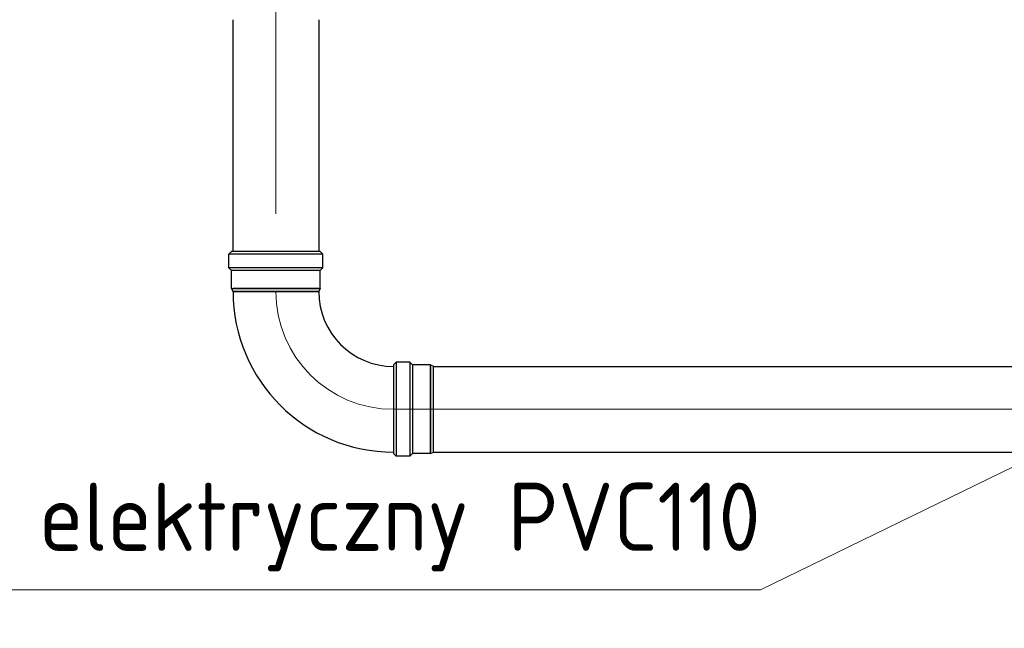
# Model space of a CAD drawing. Header units: millimetres. Extents: x 2060 to 2634, y 1467 to 1764.
# Tile 5 of 64: x 2473 to 2524, y 1635 to 1667. Entities that reach past the tile are written whole.
import ezdxf
from ezdxf.enums import TextEntityAlignment as Align

# ---------------------------------------------------------------- set-up
doc = ezdxf.new("R2010")
doc.units = ezdxf.units.MM
doc.styles.add('ACDINTS', font='isocp.shx', dxfattribs={"height": 1})
doc.styles.get("Standard").update_dxf_attribs({"font": 'arial.ttf'})
doc.dimstyles.new('Kopia Sebastian 1do30', dxfattribs={"dimtxt": 60, "dimasz": 75, "dimexe": 10, "dimexo": 50, "dimgap": 30, "dimtad": 1, "dimdec": 0, "dimtxsty": 'Standard', "dimcen": 2.5, "dimclrd": 256, "dimclre": 256, "dimclrt": 256, "dimadec": 0, "dimazin": 0, "dimtfac": 1, "dimtdec": 0, "dimtmove": 0, "dimatfit": 3, "dimfxl": 0, "dimlwd": -1, "dimlwe": -1, "dimarcsym": 0})

# ---------------------------------------------------------------- blocks, each defined once
blk = doc.blocks.new('*D20')
for p, q in [((2525.552, 1670.72), (2450.723, 1670.72)), ((2450.823, 1669.22), (2450.823, 1568.22)), ((2525.137, 1566.72), (2450.723, 1566.72))]:
    blk.add_line(p, q)
for points in [[(2451.073, 1669.22), (2450.573, 1669.22), (2450.823, 1670.72)], [(2450.573, 1568.22), (2451.073, 1568.22), (2450.823, 1566.72)]]:
    blk.add_solid(points)
at = {"layer": 'DEFPOINTS', "color": 0}
for p in [(2526.052, 1670.72), (2450.823, 1566.72), (2525.637, 1566.72)]:
    blk.add_point(p, dxfattribs=at)
at = {"insert": (2449.557, 1618.72), "char_height": 1.5, "attachment_point": 5, "rotation": 90}
blk.add_mtext('2600', dxfattribs=at)

msp = doc.modelspace()

# ---------------------------------------------------------------- linework, layer by layer
at = {"lineweight": 0, "ltscale": 3}
for p, q in [((2486.376, 1720.348), (2486.373, 1656.775)), ((2492.415, 1646.734), (2528.515, 1646.734))]:
    msp.add_line(p, q, dxfattribs=at)
at = {"ltscale": 2}
for p, q in [((2484.174, 1654.828), (2484.176, 1666.722)), ((2488.576, 1666.722), (2488.574, 1654.828)), ((2483.964, 1654.696), (2484.103, 1654.84)), ((2488.649, 1654.84), (2484.103, 1654.84)), ((2488.788, 1654.696), (2488.649, 1654.84)), ((2488.788, 1654.696), (2483.964, 1654.696)), ((2483.964, 1653.996), (2483.964, 1654.696)), ((2488.788, 1653.996), (2488.788, 1654.696)), ((2488.788, 1653.996), (2483.964, 1653.996)), ((2484.103, 1653.863), (2483.964, 1653.996)), ((2488.649, 1653.862), (2484.103, 1653.863)), ((2484.103, 1652.936), (2484.103, 1653.863)), ((2488.649, 1653.862), (2488.788, 1653.996)), ((2488.649, 1652.936), (2488.649, 1653.862)), ((2484.103, 1652.936), (2488.649, 1652.936)), ((2484.103, 1652.936), (2484.17, 1652.775)), ((2488.576, 1652.936), (2484.176, 1652.936)), ((2488.649, 1652.936), (2488.581, 1652.775)), ((2484.17, 1652.775), (2488.581, 1652.775)), ((2488.576, 1652.775), (2484.176, 1652.775)), ((2492.56, 1649.146), (2492.415, 1649.007)), ((2492.415, 1649.007), (2492.415, 1644.462)), ((2492.415, 1648.934), (2492.415, 1644.534)), ((2492.56, 1649.146), (2492.559, 1644.323)), ((2493.26, 1649.146), (2492.56, 1649.146)), ((2493.26, 1649.146), (2493.259, 1644.323)), ((2493.393, 1649.007), (2493.26, 1649.146)), ((2493.393, 1649.007), (2493.392, 1644.461)), ((2494.32, 1649.007), (2493.393, 1649.007)), ((2494.319, 1644.461), (2494.32, 1649.007)), ((2494.32, 1648.934), (2494.319, 1644.534)), ((2494.32, 1649.007), (2494.48, 1648.94)), ((2494.48, 1644.529), (2494.48, 1648.94)), ((2494.48, 1648.934), (2528.515, 1648.932)), ((2492.559, 1644.323), (2492.415, 1644.462)), ((2493.259, 1644.323), (2492.559, 1644.323)), ((2493.392, 1644.461), (2493.259, 1644.323)), ((2494.319, 1644.461), (2493.392, 1644.461)), ((2494.319, 1644.461), (2494.48, 1644.529)), ((2494.48, 1644.534), (2528.515, 1644.532))]:
    msp.add_line(p, q, dxfattribs=at)
at = {"lineweight": 0}
for p, q in [((2511.274, 1637.464), (2527.069, 1645.146)), ((2454.176, 1637.464), (2511.274, 1637.464))]:
    msp.add_line(p, q, dxfattribs=at)
at = {"ltscale": 2}
for radius in [8.24, 3.84]:
    msp.add_arc((2492.416, 1652.775), radius, 179.9935, 269.9935, dxfattribs=at)
at = {"lineweight": 0, "ltscale": 3}
msp.add_arc((2492.416, 1652.775), 6.043, 179.9935, 269.9935, dxfattribs=at)

# ---------------------------------------------------------------- texts
at = {"lineweight": 0, "style": 'ACDINTS'}
msp.add_text('króciec elektryczny PVC110', height=3.5, dxfattribs=at).set_placement((2511.274, 1639.464), align=Align.RIGHT)

# ---------------------------------------------------------------- dimensions: what is measured, and where the dimension line sits
dim = msp.add_linear_dim(base=(2450.823, 1566.72), p1=(2526.052, 1670.72), p2=(2525.637, 1566.72), angle=90, text='2600', dimstyle='Kopia Sebastian 1do30', override={"dimtxt": 1.5, "dimasz": 1.5, "dimexe": 0.1, "dimexo": 0.5, "dimgap": 0.5})
dim.commit()
dim.dimension.update_dxf_attribs({"geometry": '*D20', "text_midpoint": (2450.823, 1618.72), "dimtype": 160})

doc.saveas('drawing.dxf')
